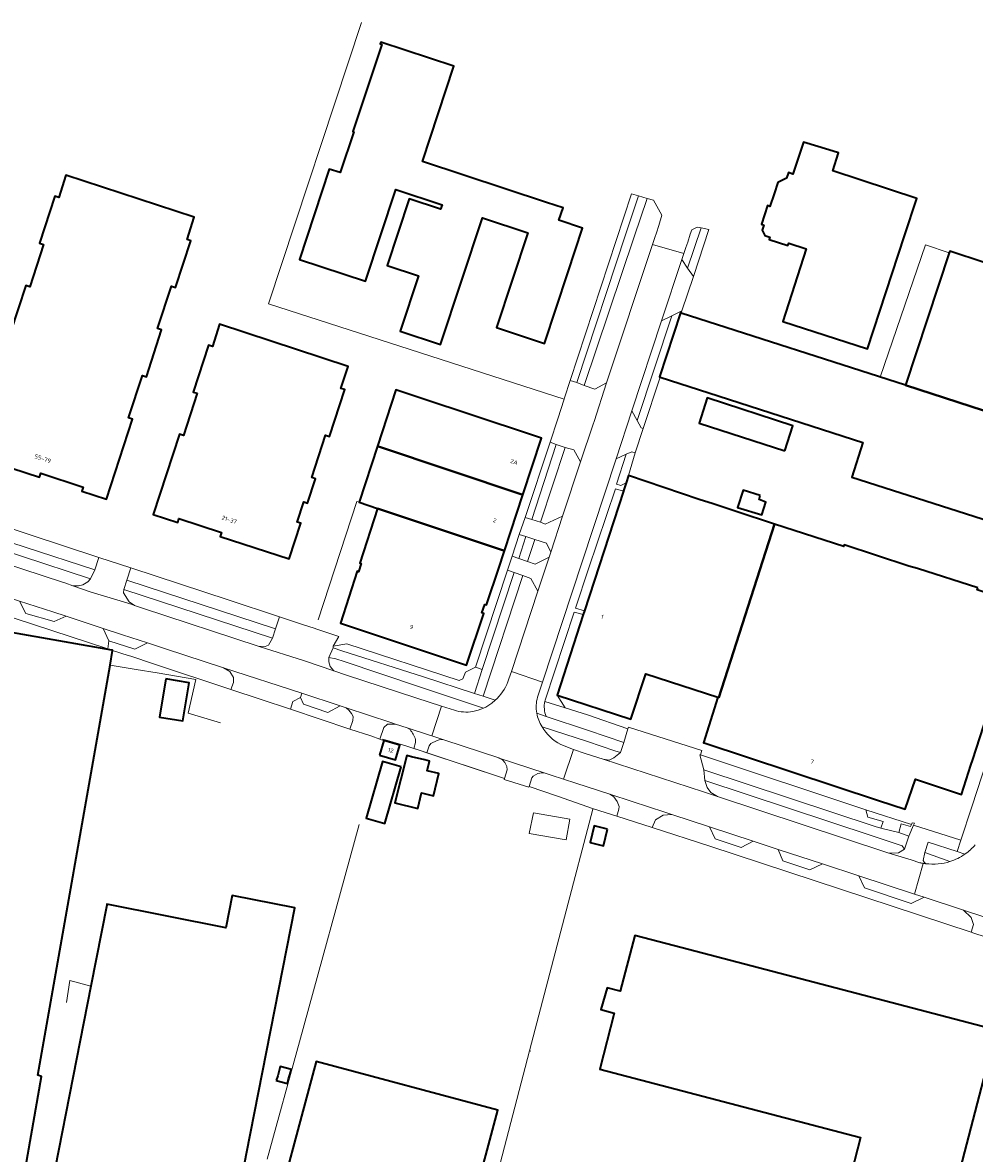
# Model space of a CAD drawing. Extents: x 151587 to 155483, y 462503 to 464608.
# Tile 144 of 236: x 153153 to 153355, y 464093 to 464334. Entities that reach past the tile are written whole.
import ezdxf
from ezdxf.enums import TextEntityAlignment as Align

# ---------------------------------------------------------------- set-up
doc = ezdxf.new("R2010")
doc.units = 0
doc.header["$LTSCALE"] = 0.5
for name, color, linetype, lineweight in [('B-RO-GR-BEPLANTING_CULTUUR_BODEMBEDEKKER-GV', 251, 'CONTINUOUS', 18), ('B-RO-GR-GROENVOORZIENING-GV', 251, 'CONTINUOUS', 18), ('B-RO-GR-HAAG-GV', 251, 'CONTINUOUS', 13), ('B-RO-IE-TERREINAFSCHEIDING_KUNSTMATIG_HEKWERK-G', 251, 'IE-TERREINAFSCHEIDING-KUNSTMATIG', 18), ('B-RO-OG-BEBOUWING-GV', 6, 'CONTINUOUS', 35), ('B-RO-OG-BEBOUWING-T18', 1, 'CONTINUOUS', 18), ('B-RO-OG-TERREIN_CULTUURSCHEIDING-GV', 251, 'CONTINUOUS', 18), ('B-RO-VH-VERHARDING_ASFALT-GV', 251, 'CONTINUOUS', 18), ('B-RO-VH-VERHARDING_BETONSTRAATSTEEN-GV', 251, 'CONTINUOUS', 18), ('B-RO-VH-VERHARDING_TEGEL-GV', 251, 'CONTINUOUS', 18)]:
    doc.layers.add(name, color=color, linetype=linetype, lineweight=lineweight)
doc.styles.add('NLCS-ISO-M200-T18', font='NLCS-ISO.ttf', dxfattribs={"height": 0.36})
doc.linetypes.add('IE-TERREINAFSCHEIDING-KUNSTMATIG', pattern='A,4,[82,NLCS.SHX,S=0.75,R=90,X=0,Y=0],4,-2', length=10)

msp = doc.modelspace()

# ---------------------------------------------------------------- linework, layer by layer
at = {"layer": 'B-RO-GR-BEPLANTING_CULTUUR_BODEMBEDEKKER-GV', "flags": 128}
for points in [[(153269.258, 464257.461), (153270.65, 464257.029), (153281.121, 464288.734), (153283.803, 464296.855), (153282.326, 464297.305)], [(153168.746, 464219.744), (153138.992, 464229.489), (153138.097, 464226.755), (153167.872, 464217.061)], [(153161.813, 464207.16), (153159.199, 464206.034), (153153.154, 464207.773), (153151.872, 464210.414), (153143.45, 464213.17), (153140.749, 464211.961), (153135.139, 464213.62), (153134.067, 464216.24), (153125.179, 464219.149), (153122.537, 464217.808), (153116.61, 464219.704), (153115.406, 464222.347), (153104.562, 464225.896), (153102.783, 464226.303), (153101.4, 464225.908), (153100.334, 464225.117), (153099.839, 464223.437), (153120.954, 464216.541), (153146.697, 464208.056), (153170.692, 464200.227), (153170.853, 464201.965), (153169.651, 464204.596)], [(153167.008, 464215.186), (153137.459, 464224.807), (153137.431, 464224.051), (153138.616, 464222.154), (153139.871, 464221.34), (153160.998, 464214.461), (153161.718, 464214.225), (153163.237, 464213.693), (153164.414, 464213.66), (153165.362, 464213.897), (153166.389, 464214.529)], [(153174.729, 464214.847), (153206.399, 464204.465), (153207.263, 464207.064), (153206.825, 464207.21), (153196.532, 464210.633), (153175.598, 464217.497)], [(153205.752, 464202.52), (153174.092, 464212.899), (153174.014, 464212.198), (153175.2, 464210.222), (153176.356, 464209.454), (153178.054, 464208.911), (153178.058, 464208.915), (153202.725, 464200.829), (153204.237, 464200.74), (153204.948, 464200.977)], [(153209.618, 464187.331), (153222.301, 464183.12), (153222.884, 464184.936), (153222.963, 464185.805), (153222.607, 464186.438), (153222.054, 464187.149), (153221.503, 464187.635), (153220.2, 464188.061), (153217.59, 464186.675), (153212.375, 464188.413), (153211.725, 464189.826), (153210.142, 464188.986)], [(153297.728, 464174.405), (153334.279, 464162.353), (153335.515, 464161.945), (153335.99, 464163.361), (153332.72, 464164.295), (153332.319, 464165.888), (153297.043, 464177.59), (153296.921, 464177.631)], [(153336.953, 464156.687), (153337.77, 464156.607), (153339.249, 464156.709), (153340.567, 464157.475), (153340.037, 464158.225), (153333.64, 464160.338), (153297.934, 464172.134), (153298.454, 464170.666), (153299.279, 464169.593), (153300.667, 464168.729), (153300.676, 464168.726)], [(153323.048, 464154.342), (153320.387, 464153.052), (153314.619, 464154.988), (153313.589, 464157.444), (153308.277, 464159.186), (153305.73, 464157.872), (153300.159, 464159.689), (153298.937, 464162.249), (153290.915, 464164.88), (153289.063, 464164.728), (153287.429, 464163.76), (153286.759, 464162.098), (153299.069, 464158.158), (153354.773, 464139.767), (153355.245, 464141.392), (153354.746, 464142.931), (153353.141, 464144.473), (153344.768, 464147.22), (153341.997, 464145.9), (153332.002, 464149.259), (153330.831, 464151.79)], [(153341.484, 464160.282), (153342.486, 464162.621), (153342.669, 464163.047), (153342.195, 464163.127), (153342.04, 464162.764), (153341.84, 464162.297), (153339.825, 464162.889), (153339.311, 464161.033)]]:
    msp.add_lwpolyline(points, close=True, dxfattribs=at)
for points in [[(153250.794, 464187.584), (153236.879, 464192.178), (153221.087, 464197.495), (153219.277, 464198.101), (153217.774, 464198.379), (153217.809, 464197.477), (153218.06, 464196.474), (153218.887, 464195.502), (153221.591, 464194.58), (153236.317, 464189.78), (153241.821, 464187.986), (153244.56, 464187.133)], [(153264.117, 464185.819), (153273.152, 464182.783), (153280.681, 464180.253), (153281.547, 464183.136), (153272.914, 464186.151), (153268.191, 464187.612), (153263.862, 464189.023)], [(153235.112, 464182.987), (153234.462, 464183.37), (153232.044, 464184.176), (153232.014, 464184.186), (153230.276, 464184.186), (153229.488, 464183.433), (153228.655, 464180.972), (153229.247, 464180.764)], [(153269.992, 464178.723), (153272.484, 464177.881), (153276.303, 464176.724), (153277.547, 464176.48), (153278.574, 464176.989), (153280.011, 464178.101), (153278.748, 464178.478), (153272.937, 464180.44), (153263.248, 464183.608)], [(153229.247, 464180.764), (153229.297, 464180.948), (153234.202, 464179.51), (153235.937, 464178.94), (153236.305, 464180.257), (153236.265, 464180.869)], [(153240.924, 464180.702), (153239.579, 464180.037), (153239.178, 464179.557), (153238.719, 464178.025), (153255.273, 464172.584), (153255.79, 464174.432), (153255.778, 464175.091), (153255.315, 464175.982), (153254.827, 464176.563), (153254.127, 464176.929), (153254.029, 464176.961), (153242.502, 464180.775)], [(153267.245, 464179.808), (153269.992, 464178.723)], [(153262.389, 464173.604), (153261.362, 464173.08), (153261.07, 464172.738), (153260.505, 464170.852), (153266.52, 464168.828), (153274.216, 464166.111), (153274.254, 464166.099), (153279.195, 464164.518), (153279.616, 464166.011), (153279.67, 464166.612), (153279.27, 464167.652), (153278.549, 464168.658), (153277.74, 464169.199), (153277.732, 464169.201), (153270.468, 464171.58), (153267.851, 464172.432)], [(153267.851, 464172.432), (153265.173, 464173.291), (153263.92, 464173.702)], [(153350.233, 464154.837), (153344.89, 464156.748), (153344.526, 464155.067), (153344.763, 464154.711), (153345.113, 464154.39)]]:
    msp.add_lwpolyline(points, dxfattribs=at)
at = {"layer": 'B-RO-GR-BEPLANTING_CULTUUR_BODEMBEDEKKER-GV'}
for points in [[(153244.56, 464187.133, 0.1210908), (153248.466, 464186.85)], [(153248.466, 464186.85, 0.0660828), (153250.794, 464187.584)], [(153263.862, 464189.023, 0.1501179), (153264.117, 464185.819)], [(153236.265, 464180.869, 0.1157994), (153235.112, 464182.987)], [(153263.248, 464183.608, 0.1281254), (153267.245, 464179.808)], [(153242.502, 464180.775, 0.1793676), (153240.924, 464180.702)], [(153263.92, 464173.702, 0.1894369), (153262.389, 464173.604)], [(153345.113, 464154.39, 0.1017665), (153350.233, 464154.837)]]:
    msp.add_lwpolyline(points, format="xyb", dxfattribs=at)
at = {"layer": 'B-RO-GR-GROENVOORZIENING-GV', "flags": 128}
for points in [[(153294.302, 464281.43), (153295.524, 464279.67), (153298.84, 464289.693), (153297.155, 464290.018)], [(153293.089, 464272.312), (153290.933, 464271.233), (153283.542, 464248.906), (153284.381, 464247.36), (153284.784, 464247.203), (153288.412, 464258.174), (153288.282, 464258.216), (153292.747, 464271.885), (153292.929, 464271.826)], [(153281.226, 464241.749), (153279.167, 464235.357), (153280.069, 464235.057), (153281.175, 464235.609), (153281.701, 464237.226), (153283.138, 464242.031), (153282.4, 464242.271)], [(153270.375, 464208.915), (153272.301, 464208.311), (153280.597, 464233.831), (153278.897, 464234.381), (153273.13, 464217.301)], [(153263.927, 464189.283), (153263.862, 464189.023), (153268.191, 464187.612), (153266.468, 464190.368), (153272.044, 464207.519), (153270.098, 464208.071)]]:
    msp.add_lwpolyline(points, close=True, dxfattribs=at)
at = {"layer": 'B-RO-GR-HAAG-GV', "flags": 128}
for points in [[(153294.302, 464281.43), (153295.524, 464279.67), (153298.84, 464289.693), (153297.155, 464290.018)], [(153293.089, 464272.312), (153290.933, 464271.233), (153283.542, 464248.906), (153284.381, 464247.36), (153284.784, 464247.203), (153288.412, 464258.174), (153288.282, 464258.216), (153292.747, 464271.885), (153292.929, 464271.826)], [(153281.701, 464237.226), (153283.138, 464242.031), (153282.4, 464242.271), (153281.226, 464241.749), (153279.167, 464235.357), (153280.069, 464235.057), (153281.175, 464235.609)], [(153280.597, 464233.831), (153278.897, 464234.381), (153273.13, 464217.301), (153270.375, 464208.915), (153272.301, 464208.311)], [(153263.927, 464189.283), (153263.862, 464189.023), (153268.191, 464187.612), (153266.468, 464190.368), (153272.044, 464207.519), (153270.098, 464208.071)]]:
    msp.add_lwpolyline(points, close=True, dxfattribs=at)
at = {"layer": 'B-RO-IE-TERREINAFSCHEIDING_KUNSTMATIG_HEKWERK-G', "flags": 128}
for points in [[(153224.77, 464333.809), (153204.941, 464273.8), (153230.7, 464265.495)], [(153269.258, 464257.461), (153282.326, 464297.305)], [(153350.059, 464284.692), (153345.051, 464286.378), (153335.376, 464258.192)], [(153230.7, 464265.495), (153267.96, 464253.482)], [(153268.054, 464253.77), (153269.258, 464257.461)], [(153284.784, 464247.203), (153288.412, 464258.174)], [(153340.732, 464256.44), (153335.376, 464258.192)], [(153267.96, 464253.482), (153268.054, 464253.77)], [(153281.701, 464237.226), (153283.138, 464242.031)], [(153224.284, 464231.5), (153223.766, 464231.677), (153215.487, 464206.425)], [(153171.139, 464196.776), (153176.682, 464195.839)], [(153176.682, 464195.839), (153181.189, 464195.078)], [(153181.189, 464195.078), (153189.428, 464193.686)], [(153189.428, 464193.686), (153187.82, 464186.502), (153194.719, 464184.439)], [(153229.297, 464180.948), (153234.202, 464179.51)], [(153234.202, 464179.51), (153237.262, 464178.504)], [(153237.262, 464178.504), (153255.273, 464172.584)], [(153260.505, 464170.852), (153266.52, 464168.828), (153274.216, 464166.111)], [(153268.048, 464142.99), (153274.096, 464166.038), (153274.216, 464166.111)], [(153224.244, 464162.759), (153211.524, 464116.388)], [(153260.585, 464114.469), (153268.048, 464142.99)], [(153167.058, 464128.253), (153162.596, 464129.444), (153161.874, 464124.798)], [(153211.524, 464116.388), (153204.668, 464091.394)], [(153247.625, 464064.798), (153260.585, 464114.469)], [(153260.858, 464114.398), (153260.585, 464114.469)]]:
    msp.add_lwpolyline(points, dxfattribs=at)
msp.add_lwpolyline([(153261.462, 464165.228), (153269.19, 464163.912), (153268.407, 464159.512), (153260.512, 464160.845)], close=True, dxfattribs=at)
at = {"layer": 'B-RO-OG-BEBOUWING-GV', "flags": 128}
for points in [[(153264.234, 464295.449), (153237.744, 464304.213), (153244.461, 464324.516), (153228.884, 464329.643), (153228.746, 464329.289), (153229.085, 464329.174), (153222.908, 464310.587), (153223.136, 464310.511), (153220.227, 464301.819), (153217.864, 464302.578), (153211.509, 464283.272), (153225.601, 464278.634), (153232.085, 464298.231), (153241.94, 464294.972), (153241.617, 464293.997), (153234.915, 464296.214), (153230.213, 464282.002), (153236.915, 464279.784), (153233.008, 464267.974), (153241.61, 464265.128), (153250.562, 464292.186), (153260.239, 464288.985), (153253.542, 464268.741), (153263.752, 464265.363), (153268.744, 464280.454), (153271.893, 464289.971), (153266.869, 464291.633), (153267.747, 464294.287)], [(153312.718, 464297.272), (153311.858, 464294.613), (153311.344, 464294.778), (153310.052, 464290.782), (153310.547, 464290.623), (153310.184, 464289.5), (153310.738, 464288.418), (153311.861, 464288.057), (153311.695, 464287.543), (153315.693, 464286.256), (153315.862, 464286.779), (153319.584, 464285.581), (153314.565, 464270.063), (153332.68, 464264.232), (153340.536, 464288.3), (153343.151, 464296.31), (153325.232, 464302.188), (153326.448, 464306.015), (153324.437, 464306.689), (153319.006, 464308.339), (153316.71, 464301.501), (153315.784, 464301.812), (153315.411, 464300.657), (153313.508, 464299.713)], [(153340.732, 464256.44), (153360.249, 464250.151), (153365.204, 464248.556), (153370.183, 464246.954), (153379.472, 464275.388), (153350.174, 464285.045), (153350.058, 464284.692)], [(153365.204, 464248.556), (153360.249, 464250.151), (153340.732, 464256.44), (153292.929, 464271.826), (153292.747, 464271.885), (153288.282, 464258.216), (153288.412, 464258.174), (153298.829, 464254.822), (153331.689, 464244.246), (153329.283, 464236.879), (153360.624, 464226.793), (153362.691, 464226.128), (153362.676, 464226.081), (153372.633, 464222.919), (153375.786, 464232.545), (153361.478, 464237.149)], [(153189.724, 464254.734), (153186.78, 464245.705), (153185.924, 464245.983), (153180.35, 464228.876), (153185.562, 464227.153), (153185.84, 464228.009), (153194.885, 464225.063), (153194.599, 464224.209), (153209.35, 464219.41), (153211.839, 464227.014), (153211.051, 464227.274), (153212.451, 464231.551), (153213.239, 464231.291), (153214.951, 464236.519), (153214.162, 464236.779), (153217.115, 464245.798), (153217.903, 464245.539), (153221.173, 464255.528), (153220.384, 464255.788), (153221.918, 464260.475), (153194.478, 464269.461), (153192.963, 464264.726), (153192.139, 464264.988), (153188.867, 464255.012)], [(153228.18, 464243.443), (153259.184, 464233.068), (153263.162, 464245.132), (153260.79, 464245.921), (153237.19, 464253.763), (153232.099, 464255.455)], [(153315.045, 464242.435), (153316.759, 464247.818), (153298.49, 464253.767), (153296.759, 464248.389)], [(153259.184, 464233.068), (153228.18, 464243.443), (153224.284, 464231.5), (153228.193, 464230.161), (153255.239, 464221.107), (153256.603, 464225.242)], [(153272.044, 464207.519), (153266.468, 464190.368), (153282.179, 464185.244), (153285.373, 464194.91), (153300.728, 464189.923), (153300.949, 464189.851), (153312.844, 464226.844), (153304.672, 464229.511), (153299.71, 464231.131), (153296.771, 464232.09), (153281.701, 464237.226), (153281.175, 464235.609), (153280.908, 464234.787), (153280.637, 464233.953), (153280.597, 464233.831), (153272.301, 464208.311)], [(153309.801, 464232.913), (153306.152, 464234.076), (153304.962, 464230.4), (153310.124, 464228.832), (153310.99, 464231.507), (153309.53, 464232.075)], [(153255.239, 464221.107), (153228.193, 464230.161), (153224.414, 464218.526), (153224.683, 464218.409), (153224.131, 464216.679), (153223.832, 464216.796), (153220.317, 464205.728), (153247.169, 464196.74), (153250.834, 464207.779), (153250.446, 464207.925), (153251.086, 464209.716), (153251.444, 464209.599), (153254.098, 464217.646), (153255.101, 464220.688)], [(153356.16, 464213.244), (153343.296, 464217.355), (153341.432, 464217.888), (153327.699, 464222.397), (153327.589, 464222.032), (153312.844, 464226.844), (153300.949, 464189.851), (153300.728, 464189.923), (153297.708, 464180.199), (153297.853, 464180.151), (153334.993, 464167.902), (153340.67, 464166.009), (153342.882, 464172.395), (153352.668, 464169.167), (153354.683, 464175.384), (153355.086, 464176.631), (153365.776, 464209.621), (153365.917, 464210.05), (153359.592, 464212.135), (153359.447, 464211.692), (153356.019, 464212.813)], [(153183.041, 464193.832), (153181.67, 464185.669), (153186.653, 464184.832), (153188.024, 464192.995)], [(153228.598, 464177.54), (153232.04, 464176.545), (153232.945, 464179.679), (153229.503, 464180.674)], [(153238.268, 464176.523), (153235.456, 464177.216), (153234.391, 464177.479), (153231.902, 464167.381), (153236.757, 464166.184), (153237.576, 464169.505), (153240.1, 464168.883), (153241.266, 464173.611), (153238.741, 464174.233), (153239.246, 464176.282)], [(153233.221, 464175.058), (153229.235, 464176.211), (153225.767, 464164.129), (153229.754, 464162.976)], [(153277.232, 464161.783), (153274.358, 464162.481), (153273.495, 464158.924), (153276.369, 464158.226)], [(153194.763, 464061.648), (153196.089, 464068.675), (153195.67, 464068.81), (153200.215, 464092.582), (153210.555, 464144.99), (153197.195, 464147.622), (153195.838, 464140.735), (153170.491, 464145.734), (153170.454, 464145.545), (153167.058, 464128.253), (153155.602, 464069.926)], [(153214.655, 464070.596), (153227.486, 464067.169), (153243.431, 464062.91), (153253.826, 464101.828), (153215.072, 464112.18), (153204.677, 464073.261)], [(153206.552, 464108.172), (153208.982, 464107.489), (153209.203, 464108.491), (153209.833, 464110.476), (153207.412, 464111.159), (153206.897, 464109.139)]]:
    msp.add_lwpolyline(points, close=True, dxfattribs=at)
for points in [[(153141.366, 464241.62), (153156.109, 464236.815), (153156.39, 464237.67), (153165.4, 464234.705), (153165.119, 464233.85), (153170.352, 464232.147), (153175.943, 464249.238), (153175.087, 464249.517), (153178.036, 464258.563), (153178.89, 464258.28), (153182.148, 464268.258), (153181.293, 464268.538), (153184.256, 464277.592), (153185.111, 464277.312), (153188.359, 464287.278), (153187.567, 464287.576), (153189.107, 464292.29), (153161.695, 464301.238), (153160.213, 464296.488), (153159.357, 464296.767), (153156.099, 464286.787), (153156.952, 464286.498), (153154.014, 464277.464), (153153.158, 464277.742), (153149.9, 464267.764)], [(153152.105, 464083.824), (153156.542, 464109.025), (153155.732, 464109.26), (153171.139, 464196.776), (153171.689, 464199.902), (153171.693, 464199.923), (153171.545, 464199.949), (153118.595, 464209.271)], [(153347.507, 464070.229), (153360.193, 464118.897), (153291.503, 464136.857), (153283.059, 464139.065), (153279.886, 464127.188), (153277.108, 464127.923), (153275.82, 464123.288), (153278.649, 464122.493), (153275.585, 464110.545), (153331.173, 464096.002), (153325.978, 464075.817)]]:
    msp.add_lwpolyline(points, dxfattribs=at)
at = {"layer": 'B-RO-OG-TERREIN_CULTUURSCHEIDING-GV', "flags": 128}
for points in [[(153286.803, 464286.488), (153287.314, 464287.941), (153287.649, 464288.974), (153288.143, 464290.499), (153288.809, 464292.714), (153287.052, 464295.92), (153285.66, 464296.309), (153282.919, 464288.14), (153272.269, 464256.395), (153274.485, 464255.589), (153277.031, 464256.955)], [(153262.953, 464227.214), (153263.946, 464226.848), (153267.654, 464228.541), (153271.471, 464240.106), (153270.06, 464242.709), (153268.154, 464243.174)], [(153264.769, 464219.782), (153265.131, 464220.845), (153264.178, 464222.794), (153261.727, 464223.563), (153260.156, 464218.847), (153261.794, 464218.288)], [(153171.689, 464199.902), (153175.027, 464198.813), (153175.589, 464198.63), (153180.427, 464197.023), (153196.891, 464191.556), (153197.442, 464193.075), (153197.442, 464194.142), (153196.651, 464195.406), (153195.364, 464196.185), (153182.989, 464200.232), (153179.123, 464201.497), (153176.424, 464200.187), (153170.853, 464201.965), (153170.692, 464200.227), (153171.545, 464199.949), (153171.693, 464199.923)], [(153218.704, 464200.415), (153220.58, 464199.801), (153237.955, 464194.249), (153248.835, 464190.703), (153250.516, 464195.821), (153249.041, 464196.305), (153246.949, 464195.239), (153246.397, 464193.859), (153245.609, 464193.501), (153221.642, 464201.311), (153218.704, 464200.809)]]:
    msp.add_lwpolyline(points, close=True, dxfattribs=at)
for points in [[(153262.364, 464212.509), (153260.839, 464215.241), (153259.192, 464215.849), (153250.73, 464190.118), (153253.247, 464189.242)], [(153255.983, 464193.155), (153256.207, 464193.844), (153256.721, 464195.38), (153262.364, 464212.509)]]:
    msp.add_lwpolyline(points, dxfattribs=at)
at = {"layer": 'B-RO-OG-TERREIN_CULTUURSCHEIDING-GV'}
msp.add_lwpolyline([(153253.247, 464189.242, 0.1171373), (153255.983, 464193.155)], format="xyb", dxfattribs=at)
at = {"layer": 'B-RO-VH-VERHARDING_ASFALT-GV', "flags": 128}
for points in [[(153293.09, 464283.289), (153293.503, 464284.552), (153286.803, 464286.488), (153277.031, 464256.955), (153274.338, 464248.735), (153274.133, 464248.139), (153271.471, 464240.106), (153267.654, 464228.541), (153265.131, 464220.845), (153264.769, 464219.782), (153262.364, 464212.509), (153256.721, 464195.38), (153263.321, 464193.123), (153271.813, 464218.811), (153279.066, 464240.766), (153282.423, 464251), (153288.749, 464270.167)], [(153260.512, 464160.845), (153268.407, 464159.512), (153269.19, 464163.912), (153261.462, 464165.228)]]:
    msp.add_lwpolyline(points, close=True, dxfattribs=at)
for points in [[(153151.872, 464210.414), (153158.949, 464208.098), (153161.813, 464207.16), (153169.651, 464204.596), (153173.781, 464203.244), (153179.123, 464201.497), (153182.989, 464200.232), (153195.364, 464196.185), (153212.023, 464190.736), (153220.2, 464188.061), (153221.503, 464187.635), (153231.05, 464184.512), (153232.014, 464184.186), (153232.044, 464184.176), (153234.462, 464183.37), (153239.461, 464181.754), (153239.79, 464181.648), (153241.821, 464187.986), (153236.317, 464189.78), (153221.591, 464194.58), (153218.887, 464195.502), (153212.637, 464197.636), (153202.725, 464200.829), (153178.058, 464208.915), (153178.054, 464208.911), (153176.356, 464209.454), (153175.871, 464209.709), (153172.606, 464210.654), (153167.099, 464212.338), (153163.237, 464213.693), (153161.718, 464214.225), (153160.998, 464214.461), (153139.871, 464221.34)], [(153262.286, 464189.883), (153262.855, 464191.608), (153263.321, 464193.123), (153256.721, 464195.38), (153256.207, 464193.844), (153255.983, 464193.155)], [(153244.56, 464187.133), (153241.821, 464187.986), (153239.79, 464181.648)], [(153253.247, 464189.242), (153252.538, 464188.644)], [(153239.79, 464181.648), (153242.502, 464180.775), (153254.029, 464176.961), (153254.127, 464176.929), (153263.92, 464173.702), (153265.173, 464173.291), (153267.851, 464172.432), (153269.992, 464178.723), (153267.245, 464179.808)], [(153276.303, 464176.724), (153272.484, 464177.881), (153269.992, 464178.723), (153267.851, 464172.432), (153270.468, 464171.58), (153277.732, 464169.201), (153277.74, 464169.199), (153282.462, 464167.652), (153289.436, 464165.365), (153290.915, 464164.88), (153298.937, 464162.249), (153308.277, 464159.186), (153313.589, 464157.444), (153323.048, 464154.342), (153330.831, 464151.79), (153342.664, 464147.91), (153344.545, 464154.459)], [(153343.836, 464154.593), (153341.966, 464155.19), (153336.953, 464156.687), (153300.676, 464168.726), (153300.667, 464168.729), (153297.678, 464169.721), (153276.303, 464176.724)], [(153344.545, 464154.459), (153342.664, 464147.91), (153344.768, 464147.22), (153353.141, 464144.473), (153353.542, 464144.342), (153364.654, 464140.698), (153369.098, 464139.225), (153369.771, 464139.002), (153371.731, 464145.409), (153371.427, 464145.511)]]:
    msp.add_lwpolyline(points, dxfattribs=at)
at = {"layer": 'B-RO-VH-VERHARDING_ASFALT-GV'}
for points in [[(153255.983, 464193.155, -0.1171373), (153253.247, 464189.242)], [(153262.122, 464186.489, -0.1107813), (153262.286, 464189.883)], [(153248.466, 464186.85, -0.1210908), (153244.56, 464187.133)], [(153250.794, 464187.584, -0.0660828), (153248.466, 464186.85)], [(153252.538, 464188.644, -0.0549572), (153250.794, 464187.584)], [(153263.248, 464183.608, -0.1006192), (153262.122, 464186.489)], [(153267.245, 464179.808, -0.1281254), (153263.248, 464183.608)], [(153355.637, 464158.411, -0.0608153), (153353.417, 464156.438)], [(153353.417, 464156.438, -0.072531), (153350.233, 464154.837)], [(153344.545, 464154.459, -0.0138753), (153343.836, 464154.593)], [(153345.113, 464154.39, -0.0121447), (153344.545, 464154.459)], [(153350.233, 464154.837, -0.1017665), (153345.113, 464154.39)]]:
    msp.add_lwpolyline(points, format="xyb", dxfattribs=at)
at = {"layer": 'B-RO-VH-VERHARDING_BETONSTRAATSTEEN-GV', "flags": 128}
for points in [[(153294.302, 464281.43), (153293.09, 464283.289), (153288.749, 464270.167), (153290.933, 464271.233), (153293.089, 464272.312), (153295.524, 464279.67)], [(153270.65, 464257.029), (153269.258, 464257.461), (153268.054, 464253.77), (153267.96, 464253.482), (153266.611, 464249.273), (153264.996, 464244.279), (153266.291, 464243.84), (153268.154, 464243.174), (153270.06, 464242.709), (153271.471, 464240.106), (153274.133, 464248.139), (153274.338, 464248.735), (153277.031, 464256.955), (153274.485, 464255.589), (153272.269, 464256.395)], [(153283.138, 464242.031), (153284.784, 464247.203), (153284.381, 464247.36), (153283.542, 464248.906), (153282.423, 464251), (153279.066, 464240.766), (153281.226, 464241.749), (153282.4, 464242.271)], [(153264.996, 464244.279), (153259.684, 464228.252), (153261.052, 464227.81), (153266.291, 464243.84)], [(153267.654, 464228.541), (153263.946, 464226.848), (153262.953, 464227.214), (153261.052, 464227.81), (153259.684, 464228.252), (153258.367, 464224.648), (153259.832, 464224.155), (153261.727, 464223.563), (153264.178, 464222.794), (153265.131, 464220.845)], [(153258.367, 464224.648), (153256.869, 464220.021), (153258.303, 464219.48), (153259.832, 464224.155)], [(153174.092, 464212.899), (153174.729, 464214.847), (153175.598, 464217.497), (153168.746, 464219.744), (153167.872, 464217.061), (153167.008, 464215.186), (153166.389, 464214.529), (153165.362, 464213.897), (153164.414, 464213.66), (153163.237, 464213.693), (153167.099, 464212.338), (153172.606, 464210.654), (153175.871, 464209.709), (153176.356, 464209.454), (153175.2, 464210.222), (153174.014, 464212.198)], [(153259.192, 464215.849), (153260.839, 464215.241), (153262.364, 464212.509), (153264.769, 464219.782), (153261.794, 464218.288), (153260.156, 464218.847), (153258.303, 464219.48), (153256.869, 464220.021), (153255.883, 464217.013), (153257.309, 464216.507)], [(153257.309, 464216.507), (153255.883, 464217.013), (153249.041, 464196.305), (153250.516, 464195.821)], [(153158.949, 464208.098), (153151.872, 464210.414), (153153.154, 464207.773), (153159.199, 464206.034), (153161.813, 464207.16)], [(153217.774, 464198.379), (153218.704, 464200.415), (153218.704, 464200.809), (153219.948, 464202.88), (153215.033, 464204.48), (153214.867, 464204.535), (153211.944, 464205.507), (153207.263, 464207.064), (153206.399, 464204.465), (153205.752, 464202.52), (153204.948, 464200.977), (153204.237, 464200.74), (153202.725, 464200.829), (153212.637, 464197.636), (153218.887, 464195.502), (153218.06, 464196.474), (153217.809, 464197.477)], [(153179.123, 464201.497), (153173.781, 464203.244), (153169.651, 464204.596), (153170.853, 464201.965), (153176.424, 464200.187)], [(153209.618, 464187.331), (153210.142, 464188.986), (153211.725, 464189.826), (153212.023, 464190.736), (153195.364, 464196.185), (153196.651, 464195.406), (153197.442, 464194.142), (153197.442, 464193.075), (153196.891, 464191.556), (153203.16, 464189.475)], [(153211.725, 464189.826), (153212.375, 464188.413), (153217.59, 464186.675), (153220.2, 464188.061), (153212.023, 464190.736)], [(153222.301, 464183.12), (153226.775, 464181.636), (153228.655, 464180.972), (153229.488, 464183.433), (153230.276, 464184.186), (153232.014, 464184.186), (153231.05, 464184.512), (153221.503, 464187.635), (153222.054, 464187.149), (153222.607, 464186.438), (153222.963, 464185.805), (153222.884, 464184.936)], [(153280.681, 464180.253), (153280.011, 464178.101), (153278.574, 464176.989), (153277.547, 464176.48), (153276.303, 464176.724), (153297.678, 464169.721), (153300.667, 464168.729), (153299.279, 464169.593), (153298.454, 464170.666), (153297.934, 464172.134), (153297.728, 464174.405), (153296.921, 464177.631), (153297.043, 464177.59), (153297.349, 464178.559), (153281.662, 464183.52), (153281.547, 464183.136)], [(153286.759, 464162.098), (153287.429, 464163.76), (153289.063, 464164.728), (153290.915, 464164.88), (153289.436, 464165.365), (153282.462, 464167.652), (153277.74, 464169.199), (153278.549, 464168.658), (153279.27, 464167.652), (153279.67, 464166.612), (153279.616, 464166.011), (153279.195, 464164.518)], [(153339.311, 464161.033), (153339.825, 464162.889), (153341.84, 464162.297), (153342.04, 464162.764), (153332.319, 464165.888), (153332.72, 464164.295), (153335.99, 464163.361), (153335.515, 464161.945)], [(153298.937, 464162.249), (153300.159, 464159.689), (153305.73, 464157.872), (153308.277, 464159.186)], [(153313.589, 464157.444), (153314.619, 464154.988), (153320.387, 464153.052), (153323.048, 464154.342)], [(153330.831, 464151.79), (153332.002, 464149.259), (153341.997, 464145.9), (153344.768, 464147.22), (153342.664, 464147.91)], [(153360.365, 464137.963), (153361.118, 464139.974), (153361.908, 464140.606), (153363.094, 464141.001), (153364.654, 464140.698), (153353.542, 464144.342), (153353.141, 464144.473), (153354.746, 464142.931), (153355.245, 464141.392), (153354.773, 464139.767), (153355.348, 464139.577)]]:
    msp.add_lwpolyline(points, close=True, dxfattribs=at)
for points in [[(153242.502, 464180.775), (153239.79, 464181.648), (153239.461, 464181.754), (153234.462, 464183.37), (153235.112, 464182.987)], [(153236.265, 464180.869), (153236.305, 464180.257), (153235.937, 464178.94), (153237.262, 464178.504), (153238.719, 464178.025), (153239.178, 464179.557), (153239.579, 464180.037), (153240.924, 464180.702)], [(153263.92, 464173.702), (153254.127, 464176.929), (153254.827, 464176.563), (153255.315, 464175.982), (153255.778, 464175.091), (153255.79, 464174.432), (153255.273, 464172.584), (153255.215, 464172.377), (153260.474, 464170.75), (153260.505, 464170.852), (153261.07, 464172.738), (153261.362, 464173.08), (153262.389, 464173.604)], [(153342.486, 464162.621), (153341.484, 464160.282), (153340.567, 464157.475), (153339.249, 464156.709), (153337.77, 464156.607), (153336.953, 464156.687), (153341.966, 464155.19), (153343.836, 464154.593)], [(153345.113, 464154.39), (153344.763, 464154.711), (153344.526, 464155.067), (153344.89, 464156.748), (153345.602, 464158.953), (153351.778, 464156.965), (153352.568, 464159.392), (153342.486, 464162.621)]]:
    msp.add_lwpolyline(points, dxfattribs=at)
at = {"layer": 'B-RO-VH-VERHARDING_BETONSTRAATSTEEN-GV'}
for points in [[(153235.112, 464182.987, -0.1157994), (153236.265, 464180.869)], [(153240.924, 464180.702, -0.1793676), (153242.502, 464180.775)], [(153262.389, 464173.604, -0.1894369), (153263.92, 464173.702)], [(153343.836, 464154.593, 0.0138753), (153344.545, 464154.459)], [(153344.545, 464154.459, 0.0121447), (153345.113, 464154.39)]]:
    msp.add_lwpolyline(points, format="xyb", dxfattribs=at)
at = {"layer": 'B-RO-VH-VERHARDING_TEGEL-GV', "flags": 128}
for points in [[(153281.121, 464288.734), (153270.65, 464257.029), (153272.269, 464256.395), (153282.919, 464288.14), (153285.66, 464296.309), (153283.803, 464296.855)], [(153293.503, 464284.552), (153293.09, 464283.289), (153294.302, 464281.43), (153297.155, 464290.018), (153296.335, 464290.168), (153295.163, 464289.594), (153294.843, 464288.659), (153294.312, 464286.973), (153293.943, 464285.832)], [(153288.749, 464270.167), (153282.423, 464251), (153283.542, 464248.906), (153290.933, 464271.233)], [(153261.052, 464227.81), (153262.953, 464227.214), (153268.154, 464243.174), (153266.291, 464243.84)], [(153137.459, 464224.807), (153167.008, 464215.186), (153167.872, 464217.061), (153138.097, 464226.755)], [(153259.832, 464224.155), (153258.303, 464219.48), (153260.156, 464218.847), (153261.727, 464223.563)], [(153259.192, 464215.849), (153257.309, 464216.507), (153250.516, 464195.821), (153248.835, 464190.703), (153250.73, 464190.118)], [(153206.399, 464204.465), (153174.729, 464214.847), (153174.092, 464212.899), (153205.752, 464202.52)], [(153341.484, 464160.282), (153339.311, 464161.033), (153335.515, 464161.945), (153334.279, 464162.353), (153297.728, 464174.405), (153297.934, 464172.134), (153333.64, 464160.338), (153340.037, 464158.225), (153340.567, 464157.475)]]:
    msp.add_lwpolyline(points, close=True, dxfattribs=at)
for points in [[(153272.301, 464208.311), (153270.375, 464208.915), (153273.13, 464217.301), (153278.897, 464234.381), (153280.597, 464233.831), (153280.637, 464233.953), (153280.908, 464234.787), (153281.175, 464235.609), (153280.069, 464235.057), (153279.167, 464235.357), (153281.226, 464241.749), (153279.066, 464240.766), (153271.813, 464218.811), (153263.321, 464193.123), (153262.855, 464191.608), (153262.286, 464189.883)], [(153371.856, 464206.174), (153370.552, 464208.737), (153368.865, 464209.29), (153354.889, 464166.521), (153352.568, 464159.392), (153351.778, 464156.965), (153353.417, 464156.438)], [(153263.862, 464189.023), (153263.927, 464189.283), (153270.098, 464208.071), (153272.044, 464207.519), (153272.301, 464208.311)], [(153253.247, 464189.242), (153250.73, 464190.118), (153248.835, 464190.703), (153237.955, 464194.249), (153220.58, 464199.801), (153218.704, 464200.415), (153217.774, 464198.379), (153219.277, 464198.101), (153221.087, 464197.495), (153236.879, 464192.178), (153250.794, 464187.584)], [(153252.538, 464188.644), (153253.247, 464189.242)], [(153262.122, 464186.489), (153264.117, 464185.819)], [(153263.248, 464183.608), (153272.937, 464180.44), (153278.748, 464178.478), (153280.011, 464178.101), (153280.681, 464180.253), (153273.152, 464182.783), (153264.117, 464185.819), (153262.122, 464186.489)], [(153353.417, 464156.438), (153351.778, 464156.965), (153345.602, 464158.953), (153344.89, 464156.748), (153350.233, 464154.837)]]:
    msp.add_lwpolyline(points, dxfattribs=at)
at = {"layer": 'B-RO-VH-VERHARDING_TEGEL-GV'}
for points in [[(153262.286, 464189.883, 0.1107813), (153262.122, 464186.489)], [(153250.794, 464187.584, 0.0549572), (153252.538, 464188.644)], [(153264.117, 464185.819, -0.1501179), (153263.862, 464189.023)], [(153262.122, 464186.489, 0.1006192), (153263.248, 464183.608)], [(153353.417, 464156.438, 0.0608153), (153355.637, 464158.411)], [(153350.233, 464154.837, 0.072531), (153353.417, 464156.438)]]:
    msp.add_lwpolyline(points, format="xyb", dxfattribs=at)

# ---------------------------------------------------------------- texts
at = {"layer": 'B-RO-OG-BEBOUWING-T18', "style": 'NLCS-ISO-M200-T18'}
for s, rotation, p in [('55-79', 341.9, (153156.8, 464240.797)), ('2A', 341.8, (153257.292, 464240.102)), ('21-37', 342, (153196.567, 464227.775)), ('2', 341.8, (153253.182, 464227.639)), ('1', 342, (153276.105, 464207.073)), ('9', 341.5, (153235.445, 464204.882)), ('12', 343.9, (153231, 464178.58)), ('7', 341.8, (153320.86, 464176.16))]:
    msp.add_text(s, height=0.9, rotation=rotation, dxfattribs=at).set_placement(p, align=Align.MIDDLE)

doc.saveas('drawing.dxf')
